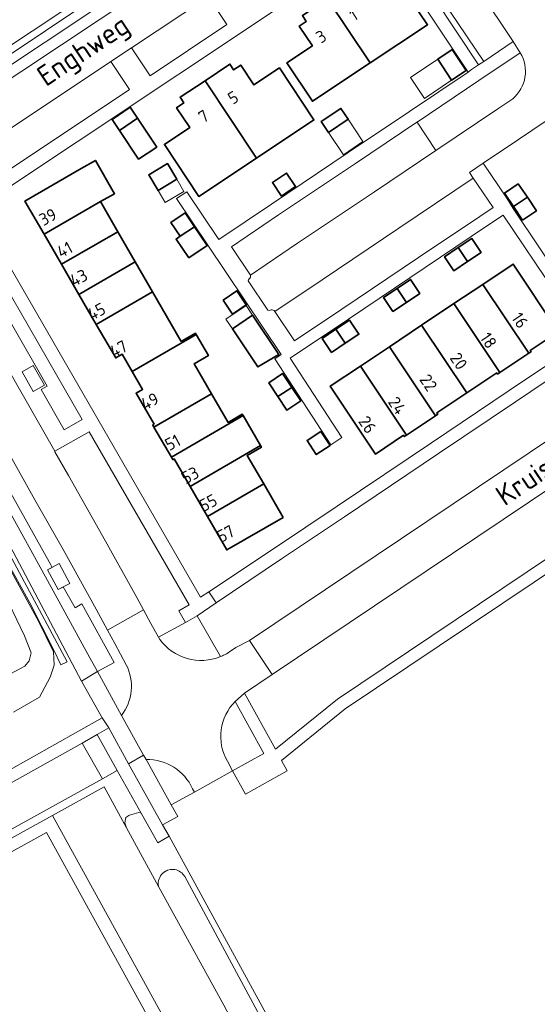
# Model space of a CAD drawing. Header units: metres. Extents: x 104777 to 177370, y 409697 to 438337.
# Tile 70 of 133: x 130026 to 130103, y 422899 to 423044. Entities that reach past the tile are written whole.
import ezdxf
from ezdxf.enums import TextEntityAlignment as Align

# ---------------------------------------------------------------- set-up
doc = ezdxf.new("R2010")
doc.units = ezdxf.units.M
for name, color, linetype, lineweight in [('B-WE-GK-BESCHOEIING-G', 130, 'GK-BESCHOEIING-SO', 18), ('B-WE-GR-BEPLANTING_CULTUUR_HEESTERS-GV', 90, 'Continuous', 18), ('B-WE-GR-GROENVOORZIENING-GV', 80, 'Continuous', 18), ('B-WE-GR-HAAG-GV', 90, 'Continuous', 13), ('B-WE-OG-BEBOUWING-GV', 7, 'Continuous', 35), ('B-WE-OG-BEBOUWING_HUISNUMMER-T18', 10, 'Continuous', 18), ('B-WE-OG-BEBOUWING_LUIFEL-GV', 7, 'Continuous', 18), ('B-WE-OG-BEBOUWING_STRAATNAAM-T18', 10, 'Continuous', 18), ('B-WE-OG-TERREIN_BEGROEID-GV', 7, 'Continuous', 18), ('B-WE-OG-TERREIN_ERF-GV', 7, 'Continuous', 18), ('B-WE-OG-TERREIN_OEVER-GV', 7, 'Continuous', 18), ('B-WE-OG-WATER_SLOOT-GV', 120, 'Continuous', 18), ('B-WE-OG-WEG-GV', 7, 'Continuous', 18), ('B-WE-VH-GESLOTENVERHARDING_ASFALT-GV', 10, 'Continuous', 18), ('B-WE-VH-GESLOTENVERHARDING_KUNSTSTOF-GV', 10, 'Continuous', 18), ('B-WE-VH-OPENVERHARDING_BETONSTRAATSTEEN-GV', 90, 'Continuous', 18), ('B-WE-VH-OPENVERHARDING_TEGEL-GV', 90, 'Continuous', 18)]:
    doc.layers.add(name, color=color, linetype=linetype, lineweight=lineweight)
doc.styles.add('NLCS-ISO-M20-T18', font='NLCS-ISO.ttf', dxfattribs={"height": 0.036})
doc.linetypes.add('GK-BESCHOEIING-SO', pattern='A,18,-3,[1,NLCS.SHX,S=0.6,R=0,X=0,Y=0],-3', length=24)

msp = doc.modelspace()

# ---------------------------------------------------------------- linework, layer by layer
at = {"layer": 'B-WE-GK-BESCHOEIING-G', "ltscale": 20, "flags": 128}
for points in [[(129924.795, 423096.494), (129925.212, 423095.864), (129929.023, 423090.153), (129936.936, 423078.571), (129946.334, 423064.815), (129955.251, 423051.095), (129979.842, 423011.152), (129988.827, 422996.558), (129997.782, 422981.139), (129998.09, 422980.578), (130013.836, 422951.931), (130017.233, 422945.75), (130018.024, 422944.695), (130018.618, 422944.641), (130019.29, 422944.916), (130027.219, 422949.107)], [(130027.219, 422949.107), (130027.844, 422949.913), (130028.116, 422951.062), (130027.144, 422953.547), (130022.607, 422962.946), (130015.644, 422974.914), (130008.528, 422987.359), (130008.169, 422987.986), (130004.162, 422994.813), (130001.201, 423000.333), (129996.041, 423008.637), (129993.032, 423013.737)]]:
    msp.add_lwpolyline(points, dxfattribs=at)
at = {"layer": 'B-WE-GR-BEPLANTING_CULTUUR_HEESTERS-GV', "ltscale": 20, "flags": 128}
for points in [[(130099.999, 423039.218), (130093.931, 423035.141), (130084.842, 423029.034), (130087.602, 423024.847)], [(130087.602, 423024.847), (130096.728, 423030.978), (130098.911, 423032.445)]]:
    msp.add_lwpolyline(points, dxfattribs=at)
at = {"layer": 'B-WE-GR-BEPLANTING_CULTUUR_HEESTERS-GV', "ltscale": 20}
msp.add_lwpolyline([(130098.911, 423032.445, 0.3708723), (130099.999, 423039.218)], format="xyb", dxfattribs=at)
at = {"layer": 'B-WE-GR-GROENVOORZIENING-GV', "ltscale": 20, "flags": 128}
for points in [[(130084.686, 423052.743), (130084.013, 423052.293), (130093.901, 423037.419), (130094.646, 423037.92)], [(129960.041, 422889.044), (129960.548, 422888.211), (129965.562, 422890.943), (130031.259, 422927.191), (130038.858, 422931.386), (130042.157, 422925.354), (130041.916, 422926.082), (130042.065, 422926.899), (130042.485, 422927.159), (130042.591, 422927.224), (130043.942, 422927.622), (130044.306, 422927.536), (130040.789, 422933.794), (130038.603, 422932.581), (129995.004, 422908.489), (129961.444, 422889.824)]]:
    msp.add_lwpolyline(points, close=True, dxfattribs=at)
at = {"layer": 'B-WE-GR-HAAG-GV', "ltscale": 20, "flags": 128}
for points in [[(130084.013, 423052.293), (130093.901, 423037.419), (130094.646, 423037.92), (130084.686, 423052.743)], [(130044.306, 422927.536), (130040.789, 422933.794), (130038.603, 422932.581), (129995.004, 422908.489), (129961.444, 422889.824), (129960.041, 422889.044), (129960.548, 422888.211), (129965.562, 422890.943), (130031.259, 422927.191), (130038.858, 422931.386), (130042.157, 422925.354), (130041.916, 422926.082), (130042.065, 422926.899), (130042.485, 422927.159), (130042.591, 422927.224), (130043.942, 422927.622)]]:
    msp.add_lwpolyline(points, close=True, dxfattribs=at)
at = {"layer": 'B-WE-OG-BEBOUWING-GV', "ltscale": 20, "flags": 128}
for points in [[(130077.945, 423037.712), (130086.387, 423043.326), (130082.61, 423048.956), (130078.91, 423046.474), (130076.974, 423049.391), (130075.911, 423048.686), (130075.345, 423049.534), (130071.691, 423047.109)], [(130071.691, 423047.109), (130068.004, 423044.661), (130068.568, 423043.812), (130067.535, 423043.124), (130069.475, 423040.211), (130065.735, 423037.717), (130069.481, 423032.083), (130077.945, 423037.712)], [(130089.923, 423035.17), (130092.078, 423036.623), (130090.03, 423039.674), (130087.885, 423038.258)], [(130064.617, 423036.971), (130060.878, 423034.477), (130058.933, 423037.393), (130057.895, 423036.697), (130057.341, 423037.532), (130053.686, 423035.106), (130061.257, 423023.731), (130069.701, 423029.333)], [(130053.686, 423035.106), (130050.015, 423032.669), (130050.568, 423031.834), (130049.521, 423031.139), (130051.456, 423028.224), (130047.726, 423025.748), (130052.792, 423018.114), (130061.257, 423023.731)], [(130041.12, 423027.804), (130043.783, 423029.579), (130042.701, 423031.19), (130040.05, 423029.405)], [(130071.838, 423027.512), (130074.724, 423029.437), (130073.657, 423031.036), (130070.771, 423029.11)], [(130043.783, 423029.579), (130041.12, 423027.804), (130043.933, 423023.582), (130046.595, 423025.357)], [(130035.502, 423022.206), (130027.228, 423017.416), (130030.048, 423012.545), (130038.322, 423017.334), (130040.404, 423018.505), (130037.58, 423023.382)], [(130049.536, 423020.617), (130048.156, 423022.923), (130045.407, 423021.278), (130046.787, 423018.972)], [(130064.939, 423018.159), (130066.996, 423019.542), (130065.66, 423021.53), (130063.602, 423020.146)], [(130099.734, 423019.973), (130097.685, 423018.585), (130099.012, 423016.602), (130101.069, 423017.98)], [(130100.355, 423014.598), (130102.403, 423015.987), (130101.069, 423017.98), (130099.012, 423016.602)], [(130040.877, 423012.92), (130038.322, 423017.334), (130030.048, 423012.545), (130032.603, 423008.132)], [(130050.038, 423012.242), (130052.122, 423013.647), (130050.75, 423015.683), (130048.666, 423014.279)], [(130051.306, 423009.067), (130053.99, 423010.876), (130052.122, 423013.647), (130050.038, 423012.242), (130049.439, 423011.838)], [(130032.603, 423008.132), (130035.158, 423003.717), (130043.433, 423008.506), (130040.877, 423012.92)], [(130094.269, 423009.852), (130092.895, 423011.906), (130090.914, 423010.593), (130092.28, 423008.533)], [(130092.28, 423008.533), (130090.914, 423010.593), (130088.884, 423009.247), (130090.259, 423007.193)], [(130035.158, 423003.717), (130037.713, 422999.304), (130045.987, 423004.093), (130043.433, 423008.506)], [(130101.264, 422995.063), (130101.606, 422995.292), (130101.484, 422995.475), (130105.599, 422998.226), (130098.951, 423008.168), (130094.496, 423005.19)], [(130085.274, 423003.861), (130083.899, 423005.915), (130081.905, 423004.58), (130083.28, 423002.527)], [(130090.256, 423002.355), (130097.025, 422992.229), (130101.264, 422995.063), (130094.496, 423005.19)], [(130042.998, 422992.369), (130052.398, 422997.809), (130052.283, 422998.007), (130050.206, 422996.805), (130045.987, 423004.093), (130037.713, 422999.304), (130040.559, 422994.386), (130041.511, 422994.937)], [(130056.365, 423002.878), (130057.727, 423000.804), (130059.748, 423002.169), (130058.385, 423004.243)], [(130081.271, 423001.181), (130083.28, 423002.527), (130081.905, 423004.58), (130079.897, 423003.235)], [(130097.025, 422992.229), (130090.256, 423002.355), (130085.517, 422999.186), (130092.163, 422989.243), (130096.571, 422992.19), (130096.693, 422992.007)], [(130057.711, 422998.657), (130061.468, 422993.066), (130064.554, 422994.906), (130060.688, 423000.658)], [(130072.937, 422998.589), (130074.307, 422996.532), (130076.297, 422997.858), (130074.922, 422999.912)], [(130080.779, 422996.018), (130087.547, 422985.892), (130087.889, 422986.121), (130087.767, 422986.304), (130092.163, 422989.243), (130085.517, 422999.186)], [(130046.191, 422984.659), (130046, 422984.549), (130046.189, 422984.222), (130054.654, 422989.121), (130052.105, 422993.525), (130054.182, 422994.727), (130052.398, 422997.809), (130042.998, 422992.369), (130044.513, 422989.754), (130043.561, 422989.202)], [(130072.292, 422995.19), (130074.307, 422996.532), (130072.937, 422998.589), (130070.918, 422997.243)], [(130083.308, 422983.057), (130087.547, 422985.892), (130080.779, 422996.018), (130076.539, 422993.183)], [(130064.401, 422988.709), (130066.435, 422990.052), (130065.095, 422992.081), (130063.075, 422990.716)], [(130083.308, 422983.057), (130076.539, 422993.183), (130072.092, 422990.21), (130078.739, 422980.267), (130082.854, 422983.019), (130082.976, 422982.836)], [(130059.287, 422985.909), (130059.172, 422986.107), (130057.095, 422984.905), (130054.654, 422989.121), (130046.189, 422984.222), (130048.745, 422979.808)], [(130066.435, 422990.052), (130064.401, 422988.709), (130065.727, 422986.701), (130067.747, 422988.066)], [(130061.842, 422981.495), (130059.287, 422985.909), (130048.745, 422979.808), (130048.961, 422979.434), (130049.152, 422979.544), (130051.49, 422975.504)], [(130070.714, 422983.568), (130068.68, 422982.232), (130070.031, 422980.174), (130072.065, 422981.511)], [(130051.49, 422975.504), (130054.045, 422971.09), (130062.32, 422975.879), (130059.905, 422980.05), (130061.982, 422981.252), (130061.842, 422981.495)], [(130062.32, 422975.879), (130054.045, 422971.09), (130056.892, 422966.173), (130065.166, 422970.963)]]:
    msp.add_lwpolyline(points, close=True, dxfattribs=at)
at = {"layer": 'B-WE-OG-BEBOUWING_LUIFEL-GV', "ltscale": 20, "flags": 128}
for points in [[(130087.885, 423038.258), (130083.892, 423035.584), (130085.943, 423032.504), (130089.923, 423035.17)], [(130071.838, 423027.512), (130074.021, 423024.237), (130076.902, 423026.173), (130074.724, 423029.437)], [(130049.536, 423020.617), (130046.787, 423018.972), (130047.85, 423017.196), (130050.599, 423018.84)], [(130057.711, 422998.657), (130060.688, 423000.658), (130059.726, 423002.09), (130056.749, 423000.089)], [(130030.091, 422990.39), (130028.453, 422993.265), (130026.814, 422992.331), (130028.452, 422989.456)], [(130033.828, 422961.267), (130032.272, 422964.169), (130030.558, 422963.25), (130032.114, 422960.348)]]:
    msp.add_lwpolyline(points, close=True, dxfattribs=at)
at = {"layer": 'B-WE-OG-TERREIN_BEGROEID-GV', "ltscale": 20, "flags": 128}
for points in [[(129944.806, 423052.449), (129986.753, 422983.759), (129990.134, 422978.034), (130013.992, 422934.854), (130015.589, 422935.659), (130017.27, 422932.572), (130021.138, 422931.708), (130038.551, 422941.509), (130035.53, 422946.913), (130025.49, 422965.91), (130014.04, 422986.11), (130005.688, 423000), (129995.64, 423016.71), (129970.01, 423058.13), (129947.6, 423092.42), (129939.124, 423105.736), (129938.948, 423106.008), (129937.358, 423104.898)], [(130057.591, 422951.429), (130058.201, 422951.869), (130060.217, 422952.879), (130112.51, 422987.922), (130114.78, 422989.443), (130111.73, 422993.81), (130110.59, 422995.507), (130108.322, 422993.983), (130099.311, 422987.934), (130088.017, 422980.351), (130074.18, 422971.062), (130064.94, 422964.859), (130055.327, 422958.405), (130052.523, 422956.522), (130055.973, 422950.518)], [(130116.404, 422983.314), (130063.554, 422947.901), (130059.469, 422945.138), (130064.025, 422936.913), (130073.16, 422944.27), (130135.751, 422986.251)], [(130012.754, 422985.792), (130026.681, 422960.346), (130029.275, 422955.606), (130031.438, 422951.191), (130031.503, 422949.268), (130030.911, 422947.501), (130029.35, 422944.576), (130025.53, 422942.359)], [(130056.979, 422935.172), (130057.75, 422933.71), (130062.326, 422936.274), (130058.14, 422943.935)], [(130045.05, 422935.394), (130048.731, 422928.728), (130052.141, 422930.588)], [(130052.141, 422930.588), (130051.861, 422931.093)], [(130104.304, 422821.79), (130048.408, 422924.132), (130046.755, 422923.178), (130044.306, 422927.536), (130043.942, 422927.622), (130042.591, 422927.224), (130042.485, 422927.159), (130042.065, 422926.899), (130041.916, 422926.082), (130042.157, 422925.354), (130046.868, 422916.739), (130046.823, 422917.065), (130046.825, 422917.329), (130046.867, 422917.618), (130046.941, 422917.878), (130047.026, 422918.084), (130047.149, 422918.302), (130047.289, 422918.495), (130047.466, 422918.686), (130047.683, 422918.865), (130047.878, 422918.99), (130048.021, 422919.063), (130048.154, 422919.119), (130048.616, 422919.237), (130048.937, 422919.256), (130049.249, 422919.226), (130049.491, 422919.168), (130049.674, 422919.104), (130049.911, 422918.99), (130050.103, 422918.868), (130050.27, 422918.735), (130050.446, 422918.558), (130050.585, 422918.384), (130050.644, 422918.295), (130050.7, 422918.203), (130079.324, 422865.099)]]:
    msp.add_lwpolyline(points, dxfattribs=at)
for points in [[(130010.607, 423030.704), (130011.54, 423029.2), (130013.31, 423029.68), (130014.1, 423030.09), (130046.126, 423051.375), (130045.412, 423052.6), (130014.988, 423032.294), (130014.054, 423031.791), (130012.96, 423031.423), (130011.817, 423031.258), (130011.54, 423031.323)], [(130054.181, 423047.468), (130042.876, 423039.943), (130045.608, 423035.838), (130056.913, 423043.362)], [(130039.856, 423037.934), (130020.488, 423025.043), (130023.221, 423020.937), (130042.588, 423033.828)], [(130033.421, 422949.765), (130032.518, 422949.282), (130031.484, 422951.433), (130027.929, 422958.427), (130024.383, 422964.848), (130020.649, 422971.671), (130017.157, 422978.2), (130013.611, 422984.665), (130009.93, 422990.88), (130006.053, 422997.086), (130001.729, 423004.168), (129995.865, 423013.716), (129996.895, 423014.259), (130002.749, 423004.598), (130009.175, 422993.951), (130015.014, 422983.991), (130015.257, 422983.577), (130015.251, 422983.582)], [(130033.421, 422949.765), (130015.251, 422983.582), (130015.257, 422983.577), (130015.014, 422983.991), (130009.175, 422993.951), (130002.749, 423004.598), (129996.895, 423014.259), (129995.865, 423013.716), (130001.729, 423004.168), (130006.053, 422997.086), (130009.93, 422990.88), (130013.611, 422984.665), (130017.157, 422978.2), (130020.649, 422971.671), (130024.383, 422964.848), (130027.929, 422958.427), (130031.484, 422951.433), (130032.518, 422949.282)], [(130017.711, 423004.793), (130017.837, 423004.579), (130021.632, 422998.092), (130021.768, 422997.856), (130025.054, 422999.735), (130030.48, 422990.246), (130029.596, 422989.741), (130032.97, 422983.82), (130035.636, 422985.334), (130022.747, 423007.643), (130021.557, 423006.955)], [(130025.067, 422980.033), (130021.022, 422987.24), (130014.554, 422998.308), (130012.553, 423001.761), (130009.002, 422999.489), (130016.22, 422987.24), (130018.7, 422983.24), (130025.43, 422970.94), (130029.694, 422963.198), (130031.373, 422960.149), (130036.768, 422950.354), (130037.883, 422948.347), (130040.342, 422949.65), (130035.595, 422958.24), (130034.594, 422957.653), (130032.858, 422960.747), (130032.114, 422960.348), (130030.558, 422963.25), (130031.247, 422963.619), (130031.049, 422963.972), (130022.759, 422978.749)], [(130044.654, 422957.358), (130045.738, 422955.375), (130046.858, 422953.348), (130050.808, 422955.508), (130049.846, 422957.23), (130051.366, 422958.108), (130036.67, 422983.544), (130031.608, 422980.669), (130031.64, 422980.612), (130033.622, 422977.122), (130039.059, 422967.462), (130043.652, 422959.19)]]:
    msp.add_lwpolyline(points, close=True, dxfattribs=at)
at = {"layer": 'B-WE-OG-TERREIN_BEGROEID-GV', "ltscale": 20}
for points in [[(130056.551, 422950.784, 0.0407252), (130057.591, 422951.429)], [(130055.973, 422950.518, 0.021075), (130056.551, 422950.784)], [(130058.14, 422943.935, 0.3435752), (130056.979, 422935.172)], [(130051.861, 422931.093, 0.2994073), (130045.05, 422935.394)]]:
    msp.add_lwpolyline(points, format="xyb", dxfattribs=at)
at = {"layer": 'B-WE-OG-TERREIN_ERF-GV', "ltscale": 20, "flags": 128}
for points in [[(129994.594, 423056.523), (130002.843, 423043.222), (130003.476, 423042.202), (130009.931, 423031.794), (130010.607, 423030.704), (130011.54, 423031.323), (130044.997, 423053.498)], [(130105.281, 423003.78), (130097.507, 423015.356), (130095.072, 423013.72), (130086.061, 423007.671), (130074.766, 423000.089), (130066.201, 422994.338), (130073.802, 422982.688), (130072.166, 422981.62), (130063.932, 422994.241), (130064.886, 422994.882), (130054.1, 423010.948), (130049.511, 423017.783), (130051.003, 423018.784), (130055.709, 423011.774), (130063.438, 423016.963), (130074.732, 423024.545), (130083.743, 423030.595), (130092.344, 423036.373), (130079.442, 423055.782), (130020.079, 423016.271), (130053.041, 422959.219), (130054.245, 422960.018), (130063.893, 422966.42), (130073.133, 422972.623), (130086.969, 422981.912), (130098.264, 422989.494), (130107.275, 422995.544)], [(130107.466, 423031.635), (130099.764, 423026.46), (130094.587, 423022.981), (130098.046, 423017.833), (130098.959, 423016.332), (130106.734, 423004.755)]]:
    msp.add_lwpolyline(points, dxfattribs=at)
for points in [[(130086.387, 423043.326), (130077.945, 423037.712), (130069.481, 423032.083), (130065.735, 423037.717), (130069.475, 423040.211), (130067.535, 423043.124), (130068.568, 423043.812), (130068.004, 423044.661), (130071.691, 423047.109), (130075.345, 423049.534), (130075.911, 423048.686), (130076.974, 423049.391), (130078.91, 423046.474), (130082.61, 423048.956)], [(130087.885, 423038.258), (130090.03, 423039.674), (130092.078, 423036.623), (130089.923, 423035.17)], [(130053.686, 423035.106), (130057.341, 423037.532), (130057.895, 423036.697), (130058.933, 423037.393), (130060.878, 423034.477), (130064.617, 423036.971), (130069.701, 423029.333), (130061.257, 423023.731), (130052.792, 423018.114), (130047.726, 423025.748), (130051.456, 423028.224), (130049.521, 423031.139), (130050.568, 423031.834), (130050.015, 423032.669)], [(130043.783, 423029.579), (130041.12, 423027.804), (130040.05, 423029.405), (130042.701, 423031.19)], [(130074.724, 423029.437), (130071.838, 423027.512), (130070.771, 423029.11), (130073.657, 423031.036)], [(130046.189, 422984.222), (130046, 422984.549), (130046.191, 422984.659), (130043.561, 422989.202), (130044.513, 422989.754), (130042.998, 422992.369), (130041.511, 422994.937), (130040.559, 422994.386), (130037.713, 422999.304), (130035.158, 423003.717), (130032.603, 423008.132), (130030.048, 423012.545), (130027.228, 423017.416), (130035.502, 423022.206), (130037.58, 423023.382), (130040.404, 423018.505), (130038.322, 423017.334), (130040.877, 423012.92), (130043.433, 423008.506), (130045.987, 423004.093), (130050.206, 422996.805), (130052.283, 422998.007), (130052.398, 422997.809), (130054.182, 422994.727), (130052.105, 422993.525), (130054.654, 422989.121), (130057.095, 422984.905), (130059.172, 422986.107), (130059.287, 422985.909), (130061.842, 422981.495), (130061.982, 422981.252), (130059.905, 422980.05), (130062.32, 422975.879), (130065.166, 422970.963), (130056.892, 422966.173), (130054.045, 422971.09), (130051.49, 422975.504), (130049.152, 422979.544), (130048.961, 422979.434), (130048.745, 422979.808)], [(130046.787, 423018.972), (130045.407, 423021.278), (130048.156, 423022.923), (130049.536, 423020.617)], [(130066.996, 423019.542), (130064.939, 423018.159), (130063.602, 423020.146), (130065.66, 423021.53)], [(130102.403, 423015.987), (130100.355, 423014.598), (130099.012, 423016.602), (130097.685, 423018.585), (130099.734, 423019.973), (130101.069, 423017.98)], [(130053.99, 423010.876), (130051.306, 423009.067), (130049.439, 423011.838), (130050.038, 423012.242), (130048.666, 423014.279), (130050.75, 423015.683), (130052.122, 423013.647)], [(130092.895, 423011.906), (130094.269, 423009.852), (130092.28, 423008.533), (130090.259, 423007.193), (130088.884, 423009.247), (130090.914, 423010.593)], [(130087.547, 422985.892), (130083.308, 422983.057), (130082.976, 422982.836), (130082.854, 422983.019), (130078.739, 422980.267), (130072.092, 422990.21), (130076.539, 422993.183), (130080.779, 422996.018), (130085.517, 422999.186), (130090.256, 423002.355), (130094.496, 423005.19), (130098.951, 423008.168), (130105.599, 422998.226), (130101.484, 422995.475), (130101.606, 422995.292), (130101.264, 422995.063), (130097.025, 422992.229), (130096.693, 422992.007), (130096.571, 422992.19), (130092.163, 422989.243), (130087.767, 422986.304), (130087.889, 422986.121)], [(130083.899, 423005.915), (130085.274, 423003.861), (130083.28, 423002.527), (130081.271, 423001.181), (130079.897, 423003.235), (130081.905, 423004.58)], [(130057.727, 423000.804), (130056.365, 423002.878), (130058.385, 423004.243), (130059.748, 423002.169)], [(130060.688, 423000.658), (130064.554, 422994.906), (130061.468, 422993.066), (130057.711, 422998.657)], [(130074.307, 422996.532), (130072.292, 422995.19), (130070.918, 422997.243), (130072.937, 422998.589), (130074.922, 422999.912), (130076.297, 422997.858)], [(130065.727, 422986.701), (130064.401, 422988.709), (130063.075, 422990.716), (130065.095, 422992.081), (130066.435, 422990.052), (130067.747, 422988.066)], [(130070.714, 422983.568), (130072.065, 422981.511), (130070.031, 422980.174), (130068.68, 422982.232)], [(130031.259, 422927.191), (130058.836, 422877.082), (130084.677, 422830.15), (130069.857, 422821.99), (130072.08, 422817.933), (130082.38, 422823.566), (130084.978, 422824.987), (130093.482, 422829.637), (130093.376, 422829.84), (130082.2, 422851.12), (130069.64, 422874.441), (130056.457, 422899.337), (130046.868, 422916.739), (130042.157, 422925.354), (130038.858, 422931.386)]]:
    msp.add_lwpolyline(points, close=True, dxfattribs=at)
at = {"layer": 'B-WE-OG-TERREIN_OEVER-GV', "ltscale": 20, "flags": 128}
for points in [[(130025.53, 422942.359), (130029.35, 422944.576), (130030.911, 422947.501), (130031.503, 422949.268), (130031.438, 422951.191), (130029.275, 422955.606), (130026.681, 422960.346), (130012.754, 422985.792)], [(130022.607, 422962.946), (130027.144, 422953.547), (130028.116, 422951.062), (130027.844, 422949.913), (130027.219, 422949.107), (130019.29, 422944.916)]]:
    msp.add_lwpolyline(points, dxfattribs=at)
at = {"layer": 'B-WE-OG-WATER_SLOOT-GV', "ltscale": 20, "flags": 128}
msp.add_lwpolyline([(130019.29, 422944.916), (130027.219, 422949.107), (130027.844, 422949.913), (130028.116, 422951.062), (130027.144, 422953.547), (130022.607, 422962.946)], dxfattribs=at)
at = {"layer": 'B-WE-OG-WEG-GV', "ltscale": 20, "flags": 128}
msp.add_lwpolyline([(130011.54, 423031.323), (130011.817, 423031.258), (130012.96, 423031.423), (130014.054, 423031.791), (130014.988, 423032.294), (130045.412, 423052.6), (130044.997, 423053.498)], close=True, dxfattribs=at)
at = {"layer": 'B-WE-VH-GESLOTENVERHARDING_ASFALT-GV', "ltscale": 20, "flags": 128}
for points in [[(129970.01, 423058.13), (129995.64, 423016.71), (130005.688, 423000), (130014.04, 422986.11), (130025.49, 422965.91), (130035.53, 422946.913), (130037.883, 422948.347), (130036.768, 422950.354), (130031.373, 422960.149), (130029.694, 422963.198), (130025.43, 422970.94), (130018.7, 422983.24), (130016.22, 422987.24), (130009.002, 422999.489), (130008.701, 423000), (130007.982, 423001.216), (129999.952, 423014.795), (129998.272, 423017.488), (129972.35, 423059.66)], [(130025.067, 422980.033), (130028.697, 422973.53), (130032.817, 422966.238), (130037.689, 422957.491), (130039.376, 422954.41), (130044.654, 422957.358), (130043.652, 422959.19), (130039.059, 422967.462), (130033.622, 422977.122), (130031.64, 422980.612), (130031.608, 422980.669), (130027.011, 422988.761), (130021.768, 422997.856)]]:
    msp.add_lwpolyline(points, dxfattribs=at)
msp.add_lwpolyline([(130045.05, 422935.394), (130044.647, 422936.036), (130042.438, 422934.768), (130047.463, 422925.816), (130049.71, 422927.031), (130048.731, 422928.728)], close=True, dxfattribs=at)
at = {"layer": 'B-WE-VH-GESLOTENVERHARDING_KUNSTSTOF-GV', "ltscale": 20, "flags": 128}
msp.add_lwpolyline([(130057.152, 422876.102), (130030.397, 422924.652), (129968.195, 422890.356), (130019.857, 422796.642), (130082.036, 422830.909)], close=True, dxfattribs=at)
at = {"layer": 'B-WE-VH-OPENVERHARDING_BETONSTRAATSTEEN-GV', "ltscale": 20, "flags": 128}
for points in [[(130066.829, 423063.142), (130015.37, 423028.96), (130018.538, 423023.745), (130020.488, 423025.043), (130039.856, 423037.934), (130042.876, 423039.943), (130054.181, 423047.468), (130059.941, 423051.302), (130070.283, 423058.185)], [(130094.646, 423037.92), (130098.996, 423040.843), (130089.07, 423055.677), (130084.686, 423052.743)], [(130060.353, 423006.553), (130067.297, 423011.215), (130078.591, 423018.797), (130087.602, 423024.847), (130084.842, 423029.034), (130084.807, 423029.011), (130075.796, 423022.961), (130064.502, 423015.379), (130057.557, 423010.717)], [(130093.117, 423020.791), (130082.182, 423013.449), (130070.887, 423005.867), (130063.943, 423001.205), (130066.844, 422996.883), (130073.788, 423001.546), (130085.083, 423009.128), (130094.094, 423015.177), (130096.019, 423016.471)], [(130060.217, 422952.879), (130063.554, 422947.901), (130116.404, 422983.314), (130128.538, 422991.445), (130125.241, 422996.453), (130118.501, 422991.937), (130117.371, 422991.18), (130114.78, 422989.443), (130112.51, 422987.922)], [(130037.824, 422939.06), (130035.622, 422937.809), (130038.603, 422932.581), (130040.789, 422933.794)], [(130016.904, 422785.143), (130013.635, 422791.018), (130024.551, 422797.044), (130069.857, 422821.99), (130084.677, 422830.15), (130058.836, 422877.082), (130031.259, 422927.191), (129965.562, 422890.943), (130016.417, 422798.721), (130018.157, 422795.685), (129982.331, 422775.928), (129948.943, 422757.575), (129896.309, 422853.009), (129830.592, 422816.846), (129849.706, 422782.125), (129884.042, 422719.836), (129884.462, 422719.075), (129891.419, 422722.92), (129891.133, 422723.414), (129972.971, 422768.385), (130013.063, 422790.561), (130016.273, 422784.797)], [(130057.152, 422876.102), (130082.036, 422830.909), (130019.857, 422796.642), (129968.195, 422890.356), (130030.397, 422924.652)]]:
    msp.add_lwpolyline(points, close=True, dxfattribs=at)
for points in [[(130088.52, 423056.498), (130089.07, 423055.677), (130098.996, 423040.843), (130099.999, 423039.218)], [(130098.911, 423032.445), (130096.728, 423030.978), (130087.602, 423024.847), (130078.591, 423018.797), (130067.297, 423011.215), (130060.353, 423006.553)], [(130063.853, 423001.339), (130063.943, 423001.205), (130070.887, 423005.867), (130082.182, 423013.449), (130093.117, 423020.791), (130092.56, 423021.62), (130094.587, 423022.981), (130099.764, 423026.46), (130107.466, 423031.635), (130109.918, 423033.287)], [(130060.043, 423005.694), (130062.941, 423001.378)], [(130042.118, 422949.294), (130040.458, 422952.434), (130039.376, 422954.41), (130037.689, 422957.491), (130032.817, 422966.238), (130028.697, 422973.53), (130025.067, 422980.033), (130022.759, 422978.749), (130031.049, 422963.972), (130031.247, 422963.619), (130030.558, 422963.25), (130032.114, 422960.348), (130032.858, 422960.747), (130034.594, 422957.653), (130035.595, 422958.24), (130040.342, 422949.65), (130037.883, 422948.347), (130041.413, 422941.879)], [(130047.03, 422953.037), (130046.858, 422953.348), (130045.738, 422955.375), (130044.654, 422957.358), (130039.376, 422954.41)], [(130039.376, 422954.41), (130040.458, 422952.434), (130042.118, 422949.294)], [(130058.14, 422943.935), (130059.469, 422945.138), (130063.554, 422947.901), (130060.217, 422952.879), (130058.201, 422951.869), (130057.591, 422951.429)], [(130041.413, 422941.879), (130044.647, 422936.036), (130045.05, 422935.394)], [(129961.444, 422889.824), (129995.004, 422908.489), (130038.603, 422932.581), (130035.622, 422937.809), (130022.266, 422930.356), (130009.433, 422923.251), (130007.335, 422922.094), (129999.703, 422917.89), (129999.636, 422917.853), (129998.289, 422917.111), (129991.872, 422913.575), (129988.301, 422911.608), (129987.882, 422911.377), (129969.724, 422901.373), (129967.711, 422900.264)], [(130051.861, 422931.093), (130052.141, 422930.588), (130057.75, 422933.71), (130056.979, 422935.172)]]:
    msp.add_lwpolyline(points, dxfattribs=at)
at = {"layer": 'B-WE-VH-OPENVERHARDING_BETONSTRAATSTEEN-GV', "ltscale": 20}
for points in [[(130099.999, 423039.218, -0.3708723), (130098.911, 423032.445)], [(130060.353, 423006.553, -0.3085142), (130060.173, 423005.995)], [(130060.173, 423005.995, 0.2446878), (130060.043, 423005.694)], [(130062.941, 423001.378, 0.2500284), (130063.269, 423001.384)], [(130063.269, 423001.384, -0.3065341), (130063.853, 423001.339)], [(130055.973, 422950.518, -0.3448998), (130047.03, 422953.037)], [(130057.591, 422951.429, -0.0407252), (130056.551, 422950.784)], [(130056.551, 422950.784, -0.021075), (130055.973, 422950.518)], [(130041.413, 422941.879, 0.2901448), (130042.118, 422949.294)], [(130042.118, 422949.294, -0.2901448), (130041.413, 422941.879)], [(130056.979, 422935.172, -0.3435752), (130058.14, 422943.935)], [(130045.05, 422935.394, -0.2994073), (130051.861, 422931.093)]]:
    msp.add_lwpolyline(points, format="xyb", dxfattribs=at)
at = {"layer": 'B-WE-VH-OPENVERHARDING_TEGEL-GV', "ltscale": 20, "flags": 128}
for points in [[(130068.121, 423065.994), (130063.975, 423063.239), (130063.762, 423063.097), (130063.199, 423062.723), (130062.932, 423062.545), (130062.851, 423062.491), (130061.831, 423061.813), (130049.941, 423053.911), (130046.126, 423051.375), (130014.1, 423030.09), (130013.31, 423029.68), (130011.54, 423029.2), (130013.273, 423027.567), (130015.37, 423028.96), (130066.829, 423063.142), (130068.724, 423064.401), (130069.61, 423064.99)], [(130075.368, 423061.91), (130078.256, 423057.566), (130079.442, 423055.782), (130092.344, 423036.373), (130092.867, 423036.725), (130093.901, 423037.419)], [(130093.901, 423037.419), (130084.013, 423052.293), (130077.319, 423062.363)], [(130073.01, 423060), (130072.097, 423059.392), (130071.663, 423059.103), (130074.396, 423054.998), (130062.674, 423047.196), (130059.941, 423051.302), (130054.181, 423047.468), (130056.913, 423043.362), (130045.608, 423035.838), (130042.876, 423039.943), (130039.856, 423037.934), (130042.588, 423033.828), (130023.221, 423020.937), (130020.488, 423025.043), (130018.538, 423023.745), (130017.929, 423023.34), (130020.662, 423019.234), (130019.005, 423018.131), (130020.079, 423016.271), (130079.442, 423055.782), (130078.256, 423057.566), (130077.03, 423056.751), (130074.27, 423060.899)], [(130060.353, 423006.553), (130057.557, 423010.717), (130064.502, 423015.379), (130075.796, 423022.961), (130084.807, 423029.011), (130084.842, 423029.034), (130093.931, 423035.141), (130099.999, 423039.218), (130098.996, 423040.843), (130094.646, 423037.92), (130093.901, 423037.419)], [(130093.901, 423037.419), (130092.867, 423036.725), (130092.344, 423036.373), (130083.743, 423030.595), (130074.732, 423024.545), (130063.438, 423016.963), (130055.709, 423011.774), (130051.003, 423018.784), (130049.511, 423017.783), (130054.1, 423010.948), (130064.886, 422994.882), (130063.932, 422994.241), (130072.166, 422981.62), (130073.802, 422982.688), (130066.201, 422994.338), (130074.766, 423000.089), (130086.061, 423007.671), (130095.072, 423013.72), (130097.507, 423015.356), (130105.281, 423003.78)], [(130106.734, 423004.755), (130098.959, 423016.332), (130098.046, 423017.833), (130094.587, 423022.981), (130092.56, 423021.62), (130093.117, 423020.791), (130096.019, 423016.471), (130094.094, 423015.177), (130085.083, 423009.128), (130073.788, 423001.546), (130066.844, 422996.883), (130063.943, 423001.205), (130063.853, 423001.339)], [(130036.67, 422983.544), (130051.366, 422958.108), (130049.846, 422957.23), (130050.808, 422955.508), (130052.523, 422956.522), (130055.327, 422958.405), (130054.245, 422960.018), (130053.041, 422959.219), (130020.079, 423016.271), (130019.005, 423018.131), (130018.495, 423017.792), (130015.743, 423021.927)], [(130014.196, 423020.519), (130017.962, 423014.862), (130018.406, 423015.158), (130021.771, 423009.333), (130022.747, 423007.643), (130035.636, 422985.334), (130032.97, 422983.82), (130029.596, 422989.741), (130030.48, 422990.246), (130025.054, 422999.735), (130021.768, 422997.856), (130027.011, 422988.761), (130031.608, 422980.669), (130036.67, 422983.544)], [(130062.941, 423001.378), (130060.043, 423005.694)], [(130107.275, 422995.544), (130098.264, 422989.494), (130086.969, 422981.912), (130073.133, 422972.623), (130063.893, 422966.42), (130054.245, 422960.018), (130055.327, 422958.405), (130064.94, 422964.859), (130074.18, 422971.062), (130088.017, 422980.351), (130099.311, 422987.934), (130108.322, 422993.983)], [(130135.751, 422986.251), (130073.16, 422944.27), (130064.025, 422936.913), (130059.469, 422945.138), (130058.14, 422943.935), (130062.326, 422936.274), (130057.75, 422933.71), (130059.63, 422930.289), (130065.77, 422933.722), (130064.911, 422935.244), (130074.293, 422942.85), (130115.882, 422970.719)], [(130055.973, 422950.518), (130052.523, 422956.522), (130050.808, 422955.508), (130046.858, 422953.348)], [(130046.858, 422953.348), (130047.03, 422953.037)], [(130022.266, 422930.356), (130035.622, 422937.809), (130037.824, 422939.06), (130039.546, 422940.045), (130038.551, 422941.509), (130021.138, 422931.708), (130017.27, 422932.572), (130015.589, 422935.659), (130013.992, 422934.854)]]:
    msp.add_lwpolyline(points, dxfattribs=at)
at = {"layer": 'B-WE-VH-OPENVERHARDING_TEGEL-GV', "ltscale": 20}
for points in [[(130060.173, 423005.995, 0.3085142), (130060.353, 423006.553)], [(130060.043, 423005.694, -0.2446878), (130060.173, 423005.995)], [(130063.269, 423001.384, -0.2500284), (130062.941, 423001.378)], [(130063.853, 423001.339, 0.3065341), (130063.269, 423001.384)], [(130047.03, 422953.037, 0.3448998), (130055.973, 422950.518)]]:
    msp.add_lwpolyline(points, format="xyb", dxfattribs=at)
at = {"layer": 'B-WE-VH-OPENVERHARDING_TEGEL-GV', "ltscale": 20, "flags": 128}
for points in [[(130044.647, 422936.036), (130041.413, 422941.879), (130037.883, 422948.347), (130035.53, 422946.913), (130038.551, 422941.509), (130039.546, 422940.045), (130042.438, 422934.768)], [(130037.824, 422939.06), (130040.789, 422933.794), (130044.306, 422927.536), (130046.755, 422923.178), (130048.408, 422924.132), (130047.463, 422925.816), (130042.438, 422934.768), (130039.546, 422940.045)]]:
    msp.add_lwpolyline(points, close=True, dxfattribs=at)

# ---------------------------------------------------------------- texts
at = {"layer": 'B-WE-OG-BEBOUWING_HUISNUMMER-T18', "ltscale": 20, "style": 'NLCS-ISO-M20-T18'}
for s, rotation, p in [('1', 32.5, (130075.5, 423044.755)), ('3', 31.8, (130070.749, 423041.589)), ('5', 31, (130057.818, 423032.62)), ('7', 31, (130053.478, 423029.863)), ('39', 28, (130030.599, 423015.092)), ('41', 28, (130033.06, 423010.296)), ('43', 28, (130035.121, 423006.154)), ('45', 28, (130037.732, 423001.2)), ('16', 304, (130099.965, 422999.909)), ('18', 304, (130095.351, 422996.951)), ('47', 28, (130040.972, 422995.707)), ('20', 304, (130090.967, 422993.912)), ('22', 304, (130086.527, 422990.742)), ('49', 28, (130045.562, 422988.007)), ('24', 304, (130081.931, 422987.385)), ('26', 304, (130077.557, 422984.574)), ('51', 28, (130048.941, 422981.971)), ('53', 28, (130051.498, 422977.153)), ('55', 28, (130054.162, 422973.103)), ('57', 28, (130056.727, 422968.561))]:
    msp.add_text(s, height=1.8, rotation=rotation, dxfattribs=at).set_placement(p, align=Align.MIDDLE)
at = {"layer": 'B-WE-OG-BEBOUWING_STRAATNAAM-T18', "ltscale": 20, "style": 'NLCS-ISO-M20-T18'}
for s, rotation, p in [('Enghweg', 33.7, (130036.007, 423039.206)), ('Kruisstraat', 33.8, (130105.044, 422979.229))]:
    msp.add_text(s, height=3, rotation=rotation, dxfattribs=at).set_placement(p, align=Align.MIDDLE)

doc.saveas('drawing.dxf')
